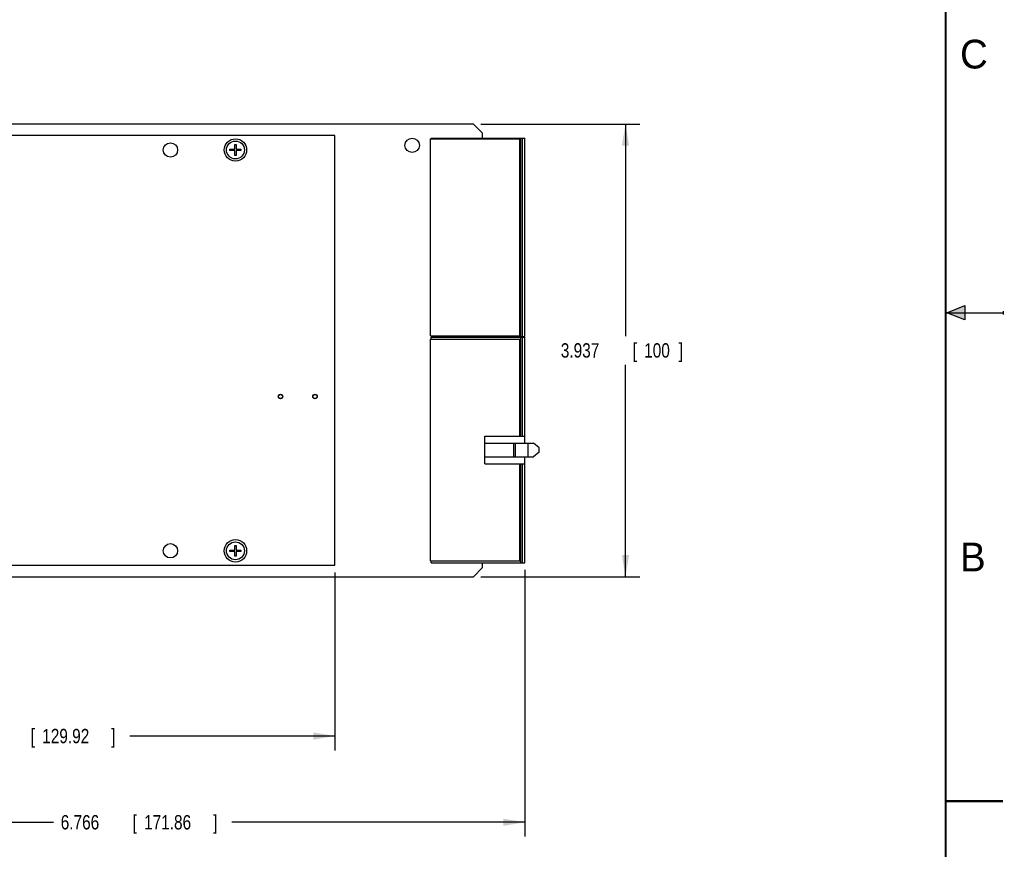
# Model space of a CAD drawing. Header units: inches. Extents: x 0 to 22, y 0 to 17.
# Tile 9 of 10: x 13.4 to 22, y 3.8 to 11. Entities that reach past the tile are written whole.
import ezdxf

# ---------------------------------------------------------------- set-up
doc = ezdxf.new("R2010")
doc.units = ezdxf.units.IN
doc.header["$LTSCALE"] = 1.21
doc.header["$MEASUREMENT"] = 0
doc.layers.get('0').update_dxf_attribs({"linetype": 'CONTINUOUS'})
doc.layers.add('DIMENSIONS', color=7, linetype='CONTINUOUS')
doc.styles.get("Standard").update_dxf_attribs({"font": 'txt', "width": 0.8})
doc.dimstyles.new('DIMSTYLE_1', dxfattribs={"dimtxt": 0.125, "dimasz": 0.1875, "dimexe": 0.18, "dimexo": 0.0625, "dimgap": 0.09, "dimtad": 0, "dimtih": 1, "dimtoh": 1, "dimdec": 3, "dimzin": 4, "dimdsep": 46, "dimtxsty": 'STANDARD', "dimblk": '_FILLED', "dimblk1": '_FILLED', "dimblk2": '_FILLED', "dimcen": 0.09, "dimadec": 0, "dimazin": 0, "dimtp": 0.01, "dimtm": 0.01, "dimtfac": 1, "dimtdec": 3, "dimtofl": 0, "dimtmove": 0, "dimatfit": 3, "dimldrblk": '_FILLED', "dimfxl": 1, "dimtolj": 1, "dimtzin": 4, "dimarcsym": 0})

# ---------------------------------------------------------------- blocks, each defined once
blk = doc.blocks.new('_FILLED')
at = {"color": 0, "linetype": 'BYBLOCK'}
blk.add_solid([(0, 0), (-1, 0.167), (-1, -0.167)], dxfattribs=at)
blk = doc.blocks.new('*D2')
at = {"layer": 'DIMENSIONS', "color": 2, "linetype": 'CONTINUOUS'}
for p, q in [((11.0737, 6.2001), (11.0737, 4.6927)), ((16.1887, 6.2415), (16.1887, 4.6927)), ((11.0737, 4.8177), (12.8562, 4.8177)), ((16.1887, 4.8177), (14.4062, 4.8177))]:
    blk.add_line(p, q, dxfattribs=at)
at = {"layer": 'DIMENSIONS', "color": 2, "linetype": 'CONTINUOUS', "xscale": 0.1875, "yscale": 0.1875, "zscale": 0.1875, "rotation": 180}
blk.add_blockref('_FILLED', (11.0737, 4.8177), dxfattribs=at)
at = {"layer": 'DIMENSIONS', "color": 2, "linetype": 'CONTINUOUS', "xscale": 0.1875, "yscale": 0.1875, "zscale": 0.1875}
blk.add_blockref('_FILLED', (16.1887, 4.8177), dxfattribs=at)
at = {"layer": 'DIMENSIONS', "color": 2, "linetype": 'CONTINUOUS', "width": 0.8}
for s, p in [('[', (13.5437, 4.7552)), ('129.92', (13.6437, 4.7552)), (']', (14.2437, 4.7552)), ('5.115', (12.9187, 4.7552))]:
    blk.add_text(s, height=0.125, dxfattribs=at).set_placement(p)
blk = doc.blocks.new('*D3')
at = {"layer": 'DIMENSIONS', "color": 2, "linetype": 'CONTINUOUS'}
for p, q in [((17.8399, 6.263), (17.8399, 3.9427)), ((11.0737, 6.2001), (11.0737, 3.9427)), ((11.0737, 4.0677), (13.742, 4.0677)), ((17.8399, 4.0677), (15.292, 4.0677))]:
    blk.add_line(p, q, dxfattribs=at)
at = {"layer": 'DIMENSIONS', "color": 2, "linetype": 'CONTINUOUS', "xscale": 0.1875, "yscale": 0.1875, "zscale": 0.1875, "rotation": 180}
blk.add_blockref('_FILLED', (11.0737, 4.0677), dxfattribs=at)
at = {"layer": 'DIMENSIONS', "color": 2, "linetype": 'CONTINUOUS', "xscale": 0.1875, "yscale": 0.1875, "zscale": 0.1875}
blk.add_blockref('_FILLED', (17.8399, 4.0677), dxfattribs=at)
at = {"layer": 'DIMENSIONS', "color": 2, "linetype": 'CONTINUOUS', "width": 0.8}
for s, p in [('6.766', (13.8045, 4.0052)), ('[', (14.4295, 4.0052)), ('171.86', (14.5295, 4.0052)), (']', (15.1295, 4.0052))]:
    blk.add_text(s, height=0.125, dxfattribs=at).set_placement(p)
blk = doc.blocks.new('*D5')
at = {"layer": 'DIMENSIONS', "color": 2, "linetype": 'CONTINUOUS'}
for p, q in [((17.4572, 10.141), (18.8408, 10.141)), ((18.7158, 10.141), (18.7158, 8.2975)), ((18.7158, 6.204), (18.7158, 8.0475)), ((17.4572, 6.204), (18.8408, 6.204))]:
    blk.add_line(p, q, dxfattribs=at)
at = {"layer": 'DIMENSIONS', "color": 2, "linetype": 'CONTINUOUS', "xscale": 0.1875, "yscale": 0.1875, "zscale": 0.1875}
for p, rotation in [((18.7158, 10.141), 90), ((18.7158, 6.204), 270)]:
    blk.add_blockref('_FILLED', p, dxfattribs=dict(at, rotation=rotation))
at = {"layer": 'DIMENSIONS', "color": 2, "linetype": 'CONTINUOUS', "width": 0.8}
for s, p in [('3.937', (18.1533, 8.11)), ('[', (18.7783, 8.11)), ('100', (18.8783, 8.11)), (']', (19.1783, 8.11))]:
    blk.add_text(s, height=0.125, dxfattribs=at).set_placement(p)

msp = doc.modelspace()

# ---------------------------------------------------------------- hatches: boundary and pattern name
at = {"linetype": 'CONTINUOUS'}
msp.add_hatch(color=2, dxfattribs=at).paths.add_polyline_path([(21.6663, 8.5625), (21.6663, 8.4375), (21.51, 8.5)])

# ---------------------------------------------------------------- linework, layer by layer
at = {"color": 7, "linetype": 'CONTINUOUS'}
for p, q in [((17.3947, 10.141), (11.0937, 10.141)), ((17.3947, 10.141), (17.4737, 10.062)), ((16.1887, 10.041), (11.1887, 10.041)), ((16.1887, 6.304), (16.1887, 10.041)), ((17.0269, 10.0179), (17.8399, 10.0179)), ((17.0269, 10.012), (17.0269, 10.0179)), ((17.4737, 10.0179), (17.4737, 10.062)), ((17.8044, 8.2935), (17.8044, 10.0179)), ((17.8199, 8.2935), (17.8199, 10.0179)), ((17.8399, 8.2935), (17.8399, 10.0179)), ((15.3178, 9.9219), (15.3178, 9.9632)), ((15.3178, 9.9632), (15.3296, 9.9632)), ((15.3296, 9.9632), (15.3296, 9.9219)), ((17.019, 10.012), (17.7966, 10.012)), ((17.019, 8.2994), (17.019, 10.012)), ((17.7966, 8.2994), (17.7966, 10.012)), ((15.2764, 9.9101), (15.2764, 9.9219)), ((15.2764, 9.9219), (15.3178, 9.9219)), ((15.3178, 9.9101), (15.2764, 9.9101)), ((15.3178, 9.8687), (15.3178, 9.9101)), ((15.3296, 9.8687), (15.3178, 9.8687)), ((15.3296, 9.9219), (15.3709, 9.9219)), ((15.3296, 9.9101), (15.3296, 9.8687)), ((15.3709, 9.9101), (15.3296, 9.9101)), ((15.3709, 9.9219), (15.3709, 9.9101)), ((17.019, 8.2994), (17.7966, 8.2994)), ((17.019, 8.2704), (17.7966, 8.2704)), ((17.019, 6.3413), (17.019, 8.2704)), ((17.0269, 8.2935), (17.0269, 8.2994)), ((17.0269, 8.2935), (17.8399, 8.2935)), ((17.0269, 8.2862), (17.8399, 8.2862)), ((17.0269, 8.2704), (17.0269, 8.2862)), ((17.4737, 8.2862), (17.4737, 8.2935)), ((17.7966, 7.4258), (17.7966, 8.2704)), ((17.8044, 7.4258), (17.8044, 8.2862)), ((17.8199, 7.4258), (17.8199, 8.2862)), ((17.8399, 7.3658), (17.8399, 8.2862)), ((17.4934, 7.4258), (17.8399, 7.4258)), ((17.4934, 7.1858), (17.4934, 7.4258)), ((17.4934, 7.3658), (17.9147, 7.3658)), ((17.7434, 7.2458), (17.7434, 7.3658)), ((17.7604, 7.2458), (17.7604, 7.3658)), ((17.8688, 7.2458), (17.8688, 7.3658)), ((17.9658, 7.3255), (17.9147, 7.3658)), ((17.9658, 7.2862), (17.9147, 7.2458)), ((17.9658, 7.2862), (17.9658, 7.3255)), ((17.4934, 7.2458), (17.9147, 7.2458)), ((17.8399, 6.3255), (17.8399, 7.2458)), ((17.4934, 7.1858), (17.8399, 7.1858)), ((17.7966, 6.3413), (17.7966, 7.1858)), ((17.8044, 6.3255), (17.8044, 7.1858)), ((17.8199, 6.3255), (17.8199, 7.1858)), ((15.2764, 6.4349), (15.3178, 6.4349)), ((15.2764, 6.4231), (15.2764, 6.4349)), ((15.3178, 6.4231), (15.2764, 6.4231)), ((15.3178, 6.4762), (15.3296, 6.4762)), ((15.3178, 6.4349), (15.3178, 6.4762)), ((15.3178, 6.3817), (15.3178, 6.4231)), ((15.3296, 6.4762), (15.3296, 6.4349)), ((15.3296, 6.4349), (15.3709, 6.4349)), ((15.3709, 6.4231), (15.3296, 6.4231)), ((15.3296, 6.4231), (15.3296, 6.3817)), ((15.3709, 6.4349), (15.3709, 6.4231)), ((15.3296, 6.3817), (15.3178, 6.3817)), ((17.019, 6.3413), (17.7966, 6.3413)), ((17.0269, 6.3255), (17.0269, 6.3413)), ((11.3387, 6.304), (16.1887, 6.304)), ((17.0269, 6.3255), (17.8399, 6.3255)), ((17.4737, 6.283), (17.3947, 6.204)), ((17.4737, 6.283), (17.4737, 6.3255)), ((11.2597, 6.204), (17.3947, 6.204))]:
    msp.add_line(p, q, dxfattribs=at)
at = {"color": 2, "linetype": 'CONTINUOUS'}
for p, q in [((21.51, 8.5), (21.6663, 8.5625)), ((21.6663, 8.5625), (21.6663, 8.4375)), ((21.51, 8.5), (22, 8.5)), ((21.6663, 8.4375), (21.51, 8.5)), ((22, 8.515), (22, 8.485))]:
    msp.add_line(p, q, dxfattribs=at)
at = {"color": 7, "linetype": 'CONTINUOUS', "const_width": 0.02}
for points in [[(21.5, 0.5), (21.5, 16.5)], [(22, 4.25), (21.5, 4.25)]]:
    msp.add_lwpolyline(points, dxfattribs=at)
at = {"color": 7, "linetype": 'CONTINUOUS'}
for centre, radius in [((16.8607, 9.956), 0.0625), ((14.7587, 9.916), 0.0625), ((15.3237, 9.916), 0.0974), ((15.3237, 9.916), 0.0778), ((15.7157, 7.771), 0.0195), ((15.7157, 7.771), 0.0175), ((16.0157, 7.771), 0.0195), ((16.0157, 7.771), 0.0175), ((15.3237, 6.429), 0.0974), ((14.7587, 6.429), 0.0625), ((15.3237, 6.429), 0.0778)]:
    msp.add_circle(centre, radius, dxfattribs=at)

# ---------------------------------------------------------------- texts
at = {"color": 2, "linetype": 'CONTINUOUS'}
for s, p in [('C', (21.625, 10.625)), ('B', (21.625, 6.25))]:
    msp.add_text(s, height=0.25, dxfattribs=at).set_placement(p)

# ---------------------------------------------------------------- dimensions: what is measured, and where the dimension line sits
at = {"layer": 'DIMENSIONS', "color": 2, "linetype": 'CONTINUOUS'}
for base, p1, p2, angle, picture, middle in [((18.7158, 10.141), (17.4572, 6.204), (17.4572, 10.141), 90, '*D5', (18.7158, 8.1725)), ((11.0737, 4.0677), (17.8399, 6.263), (11.0737, 6.2001), 180, '*D3', (14.517, 4.0677))]:
    dim = msp.add_linear_dim(base=base, p1=p1, p2=p2, angle=angle, dimstyle='DIMSTYLE_1', dxfattribs=at)
    dim.commit()
    dim.dimension.update_dxf_attribs({"geometry": picture, "text_midpoint": middle, "dimtype": 160})
dim = msp.add_linear_dim(base=(16.1887, 4.8177), p1=(11.0737, 6.2001), p2=(16.1887, 6.2415), dimstyle='DIMSTYLE_1', dxfattribs=at)
dim.commit()
dim.dimension.update_dxf_attribs({"geometry": '*D2', "text_midpoint": (13.6312, 4.8177), "dimtype": 160})

doc.saveas('drawing.dxf')
